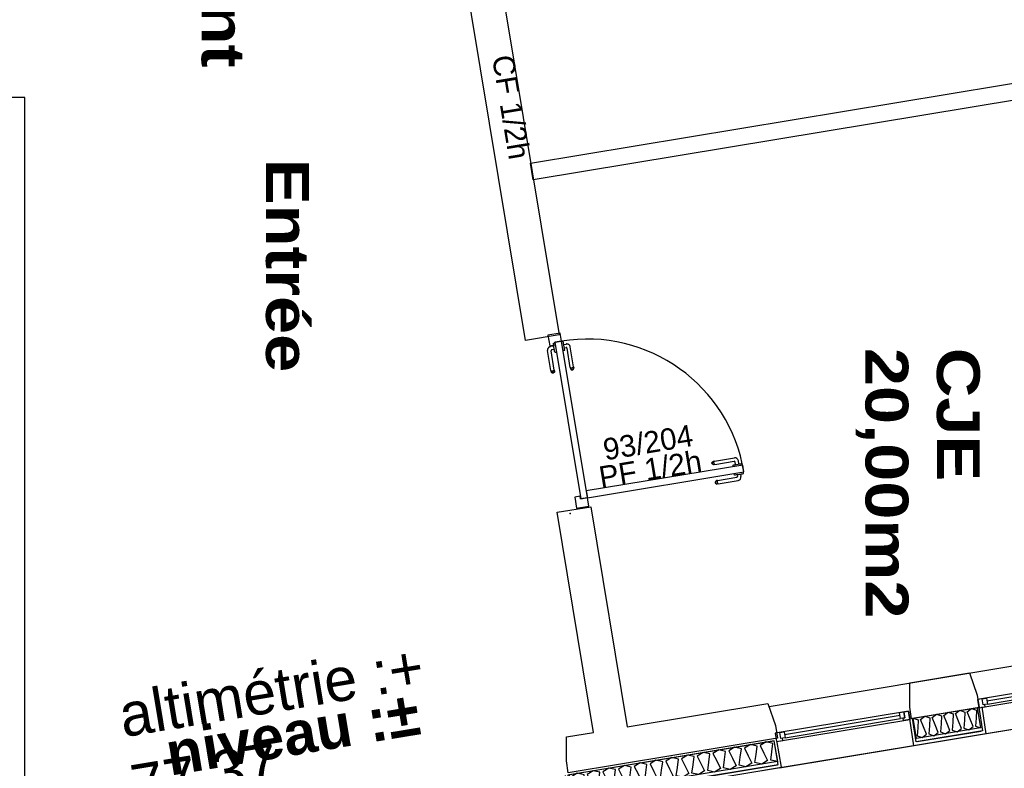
# Model space of a CAD drawing. Header units: millimetres. Extents: x -15 to 127, y -65 to 67.
# Tile 50 of 256: x 38.963 to 39.541, y -53.818 to -53.378. Entities that reach past the tile are written whole.
import ezdxf

# ---------------------------------------------------------------- set-up
doc = ezdxf.new("R2010")
doc.units = ezdxf.units.MM
doc.header["$MEASUREMENT"] = 0
doc.linetypes.add('PC_DASH_3', pattern=[0.055556, 0.027778, -0.027778])
doc.layers.add('Calque 5', color=7, linetype='Continuous')
doc.styles.get("Standard").update_dxf_attribs({"font": 'BKANT.TTF'})

# ---------------------------------------------------------------- blocks, each defined once
blk = doc.blocks.new('PD_26314')
at = {"layer": 'Calque 5', "color": 0}
for p, q in [((15.62277, -39.96445), (15.61998, -39.94867)), ((15.4984, -39.98507), (15.62277, -39.96445)), ((15.49562, -39.96934), (15.4984, -39.98507))]:
    blk.add_line(p, q, dxfattribs=at)
blk = doc.blocks.new('PD_26315')
at = {"layer": 'Calque 5', "color": 0}
for points in [[(15.6203, -39.96109), (15.50021, -39.98101), (15.49818, -39.96873), (15.61826, -39.94881), (15.6203, -39.96109)], [(15.6203, -39.96109), (15.61633, -39.96017), (15.61697, -39.95534), (15.61761, -39.9505), (15.61364, -39.94958), (15.61018, -39.95173), (15.61235, -39.9561), (15.61452, -39.96047), (15.61106, -39.96263), (15.60709, -39.96171), (15.60773, -39.95687), (15.60838, -39.95203), (15.60441, -39.95111), (15.60095, -39.95326), (15.60312, -39.95763), (15.60528, -39.96201), (15.60182, -39.96416), (15.59785, -39.96324), (15.5985, -39.9584), (15.59914, -39.95356), (15.59517, -39.95264), (15.59171, -39.95479), (15.59388, -39.95917), (15.59605, -39.96354), (15.59259, -39.96569), (15.58862, -39.96477), (15.58926, -39.95993), (15.5899, -39.95509), (15.58593, -39.95418), (15.58247, -39.95633), (15.58464, -39.9607), (15.58681, -39.96507), (15.58335, -39.96722), (15.57938, -39.9663), (15.58002, -39.96146), (15.58066, -39.95663), (15.57669, -39.95571), (15.57323, -39.95786), (15.5754, -39.96223), (15.57757, -39.9666), (15.57411, -39.96875), (15.57014, -39.96783), (15.57078, -39.963), (15.57143, -39.95816), (15.56746, -39.95724), (15.564, -39.95939), (15.56617, -39.96376), (15.56833, -39.96813), (15.56487, -39.97028), (15.56091, -39.96937), (15.56155, -39.96453), (15.56219, -39.95969), (15.55822, -39.95877), (15.55476, -39.96092), (15.55693, -39.96529), (15.5591, -39.96967), (15.55564, -39.97182), (15.55167, -39.9709), (15.55231, -39.96606), (15.55295, -39.96122), (15.54898, -39.9603), (15.54552, -39.96245), (15.54769, -39.96683), (15.54986, -39.9712), (15.5464, -39.97335), (15.54243, -39.97243), (15.54307, -39.96759), (15.54371, -39.96275), (15.53974, -39.96183), (15.53628, -39.96399), (15.53845, -39.96836), (15.54062, -39.97273), (15.53716, -39.97488), (15.53319, -39.97396), (15.53383, -39.96912), (15.53448, -39.96429), (15.53051, -39.96337), (15.52705, -39.96552), (15.52922, -39.96989), (15.53138, -39.97426), (15.52792, -39.97641), (15.52396, -39.97549), (15.5246, -39.97065), (15.52524, -39.96582), (15.52127, -39.9649), (15.51781, -39.96705), (15.51998, -39.97142), (15.52215, -39.97579), (15.51869, -39.97794), (15.51472, -39.97702), (15.51536, -39.97219), (15.516, -39.96735), (15.51203, -39.96643), (15.50857, -39.96858), (15.51074, -39.97295), (15.51291, -39.97732), (15.50945, -39.97947), (15.50548, -39.97856), (15.50612, -39.97372), (15.50676, -39.96888), (15.50279, -39.96796), (15.49933, -39.97011), (15.5015, -39.97448), (15.50367, -39.97886), (15.50021, -39.98101)]]:
    blk.add_lwpolyline(points, dxfattribs=at)
blk = doc.blocks.new('PD_26313')
at = {"layer": 'Calque 5', "color": 0}
blk.add_line((15.50051, -39.98282), (15.6203, -39.96296), dxfattribs=at)
blk.add_lwpolyline([(15.61829, -39.94897), (15.49732, -39.96903), (15.49975, -39.98282), (15.62072, -39.96276), (15.61829, -39.94897)], dxfattribs=at)
at = {"layer": 'Calque 5'}
for name in ['PD_26314', 'PD_26315']:
    blk.add_blockref(name, (0, 0), dxfattribs=at)
blk = doc.blocks.new('PD_26518')
at = {"layer": 'Calque 5', "color": 0}
for p, q in [((15.6923, -39.93407), (15.62448, -39.94532)), ((15.62478, -39.94709), (15.69259, -39.93584))]:
    blk.add_line(p, q, dxfattribs=at)
for points in [[(15.61978, -39.94928), (15.69803, -39.9363), (15.69722, -39.93144), (15.61897, -39.94441), (15.61978, -39.94928)], [(15.692, -39.9323), (15.69446, -39.9319), (15.69505, -39.93544), (15.69259, -39.93584), (15.692, -39.9323)], [(15.69722, -39.93144), (15.69803, -39.9363), (15.69435, -39.93692), (15.69413, -39.93559), (15.69505, -39.93544), (15.69446, -39.9319), (15.69722, -39.93144)], [(15.61897, -39.94441), (15.61978, -39.94928), (15.62346, -39.94867), (15.62324, -39.94734), (15.62232, -39.9475), (15.62173, -39.94396), (15.61897, -39.94441)], [(15.62173, -39.94396), (15.62419, -39.94355), (15.62478, -39.94709), (15.62232, -39.9475), (15.62173, -39.94396)]]:
    blk.add_lwpolyline(points, dxfattribs=at)
blk.add_point((15.69803, -39.9363), dxfattribs=at)
blk = doc.blocks.new('PD_26600')
at = {"layer": 'Calque 5', "color": 0}
for p, q in [((15.8119, -39.91423), (15.74333, -39.92559)), ((15.74363, -39.92736), (15.81219, -39.916))]:
    blk.add_line(p, q, dxfattribs=at)
for points in [[(15.73863, -39.92956), (15.81763, -39.91646), (15.81683, -39.91159), (15.73782, -39.92469), (15.73863, -39.92956)], [(15.8116, -39.91246), (15.81406, -39.91205), (15.81465, -39.91559), (15.81219, -39.916), (15.8116, -39.91246)], [(15.81683, -39.91159), (15.81763, -39.91646), (15.81395, -39.91707), (15.81373, -39.91574), (15.81465, -39.91559), (15.81406, -39.91205), (15.81683, -39.91159)], [(15.73782, -39.92469), (15.73863, -39.92956), (15.74231, -39.92895), (15.74209, -39.92762), (15.74117, -39.92777), (15.74058, -39.92423), (15.73782, -39.92469)], [(15.74058, -39.92423), (15.74304, -39.92383), (15.74363, -39.92736), (15.74117, -39.92777), (15.74058, -39.92423)]]:
    blk.add_lwpolyline(points, dxfattribs=at)
blk.add_point((15.81763, -39.91646), dxfattribs=at)
blk = doc.blocks.new('PD_26603')
at = {"layer": 'Calque 5', "color": 0}
for p, q in [((15.74021, -39.92898), (15.74266, -39.94477)), ((15.70041, -39.95178), (15.69795, -39.93594)), ((15.74266, -39.94477), (15.70041, -39.95178))]:
    blk.add_line(p, q, dxfattribs=at)
blk = doc.blocks.new('PD_26604')
at = {"layer": 'Calque 5', "color": 0}
for points in [[(15.69993, -39.93551), (15.73761, -39.92926), (15.73961, -39.94136), (15.70193, -39.9476), (15.69993, -39.93551)], [(15.69993, -39.93551), (15.70294, -39.93656), (15.70264, -39.94127), (15.70234, -39.94598), (15.70536, -39.94704), (15.70787, -39.94507), (15.70607, -39.9407), (15.70426, -39.93634), (15.70678, -39.93437), (15.70979, -39.93543), (15.70949, -39.94014), (15.70919, -39.94485), (15.71221, -39.9459), (15.71472, -39.94393), (15.71292, -39.93957), (15.71111, -39.93521), (15.71363, -39.93324), (15.71664, -39.93429), (15.71634, -39.939), (15.71604, -39.94371), (15.71906, -39.94476), (15.72157, -39.94279), (15.71977, -39.93843), (15.71796, -39.93407), (15.72048, -39.9321), (15.7235, -39.93315), (15.7232, -39.93786), (15.72289, -39.94257), (15.72591, -39.94363), (15.72843, -39.94166), (15.72662, -39.9373), (15.72482, -39.93294), (15.72733, -39.93096), (15.73035, -39.93202), (15.73005, -39.93673), (15.72975, -39.94144), (15.73276, -39.94249), (15.73528, -39.94052), (15.73347, -39.93616), (15.73167, -39.9318), (15.73418, -39.92983), (15.7372, -39.93088), (15.7369, -39.93559), (15.7366, -39.9403), (15.73961, -39.94136)]]:
    blk.add_lwpolyline(points, dxfattribs=at)
blk = doc.blocks.new('PD_26602')
at = {"layer": 'Calque 5', "color": 0}
blk.add_line((15.73994, -39.94333), (15.70226, -39.94958), dxfattribs=at)
blk.add_lwpolyline([(15.69965, -39.93569), (15.73851, -39.92924), (15.74066, -39.94308), (15.7018, -39.94952), (15.69965, -39.93569)], dxfattribs=at)
at = {"layer": 'Calque 5'}
for name in ['PD_26603', 'PD_26604']:
    blk.add_blockref(name, (0, 0), dxfattribs=at)
blk = doc.blocks.new('PD_26601')
at = {"layer": 'Calque 5', "color": 0}
blk.add_lwpolyline([(15.73867, -39.92939), (15.69908, -39.93595), (15.69794, -39.92915), (15.69794, -39.91485), (15.73301, -39.90904), (15.73749, -39.92218), (15.73867, -39.92939)], dxfattribs=at)
at = {"layer": 'Calque 5'}
blk.add_blockref('PD_26602', (0, 0), dxfattribs=at)
blk = doc.blocks.new('PD_26900')
at = {"layer": 'Calque 5', "color": 0}
for p, q in [((15.59486, -39.79188), (15.59486, -39.79187)), ((15.59502, -39.79285), (15.59486, -39.79188)), ((15.59723, -39.7925), (15.59815, -39.79234)), ((15.59815, -39.79234), (15.59902, -39.7922)), ((15.59866, -39.79226), (15.59891, -39.79376)), ((15.59902, -39.7922), (15.59973, -39.79208)), ((15.59973, -39.79208), (15.6002, -39.792)), ((15.60019, -39.791), (15.60019, -39.79099)), ((15.60035, -39.79197), (15.60019, -39.791)), ((15.6002, -39.792), (15.60036, -39.79198)), ((15.60036, -39.79198), (15.60035, -39.79197)), ((15.58373, -39.79696), (15.58372, -39.79731)), ((15.58372, -39.79731), (15.58384, -39.79763)), ((15.58385, -39.79663), (15.58373, -39.79696)), ((15.58384, -39.79763), (15.58406, -39.7979)), ((15.58408, -39.79637), (15.58385, -39.79663)), ((15.58413, -39.79659), (15.58402, -39.79691)), ((15.58402, -39.79691), (15.58402, -39.79726)), ((15.58402, -39.79726), (15.58413, -39.79758)), ((15.58406, -39.7979), (15.58436, -39.79808)), ((15.58438, -39.7962), (15.58408, -39.79637)), ((15.58432, -39.79633), (15.58413, -39.79659)), ((15.58413, -39.79758), (15.58434, -39.79786)), ((15.58434, -39.79786), (15.58461, -39.79804)), ((15.58436, -39.79808), (15.5847, -39.79814)), ((15.58459, -39.79616), (15.58438, -39.7962)), ((15.5852, -39.79606), (15.58459, -39.79616)), ((15.58492, -39.79811), (15.5847, -39.79814)), ((15.58495, -39.79645), (15.58492, -39.79676)), ((15.58492, -39.79676), (15.58494, -39.7971)), ((15.58552, -39.79801), (15.58492, -39.79811)), ((15.58494, -39.7971), (15.58503, -39.79744)), ((15.58505, -39.79621), (15.58495, -39.79645)), ((15.58503, -39.79744), (15.58517, -39.79772)), ((15.58517, -39.79772), (15.58534, -39.79792)), ((15.5852, -39.79606), (15.59648, -39.79419)), ((15.58552, -39.79801), (15.59726, -39.79606)), ((15.59502, -39.79286), (15.59518, -39.79283)), ((15.59502, -39.79286), (15.59502, -39.79285)), ((15.59518, -39.79283), (15.59565, -39.79276)), ((15.59565, -39.79276), (15.59636, -39.79264)), ((15.59636, -39.79264), (15.59723, -39.7925)), ((15.59672, -39.79258), (15.59689, -39.79362))]:
    blk.add_line(p, q, dxfattribs=at)
for centre, radius in [((15.59639, -39.7937), 0.000501), ((15.59693, -39.79408), 0.002)]:
    blk.add_arc(centre, radius, 279.41528, 9.41528, dxfattribs=at)
blk = doc.blocks.new('PD_26901')
at = {"layer": 'Calque 5', "color": 0}
for p, q in [((15.58184, -39.78597), (15.58185, -39.78562)), ((15.58196, -39.7863), (15.58184, -39.78597)), ((15.58185, -39.78562), (15.58197, -39.78529)), ((15.58218, -39.78656), (15.58196, -39.7863)), ((15.58197, -39.78529), (15.5822, -39.78503)), ((15.58214, -39.78557), (15.58225, -39.78525)), ((15.58214, -39.78592), (15.58214, -39.78557)), ((15.58225, -39.78625), (15.58214, -39.78592)), ((15.58248, -39.78674), (15.58218, -39.78656)), ((15.5822, -39.78503), (15.5825, -39.78486)), ((15.58225, -39.78525), (15.58244, -39.78499)), ((15.58246, -39.78652), (15.58225, -39.78625)), ((15.58273, -39.7867), (15.58246, -39.78652)), ((15.58271, -39.78482), (15.5825, -39.78486)), ((15.58332, -39.78472), (15.58271, -39.78482)), ((15.58304, -39.78542), (15.58307, -39.78511)), ((15.58306, -39.78577), (15.58304, -39.78542)), ((15.58315, -39.7861), (15.58306, -39.78577)), ((15.58307, -39.78511), (15.58317, -39.78487)), ((15.58329, -39.78638), (15.58315, -39.7861)), ((15.58346, -39.78658), (15.58329, -39.78638)), ((15.58332, -39.78472), (15.59506, -39.78278)), ((15.58364, -39.78667), (15.59492, -39.7848)), ((15.59575, -39.78675), (15.59549, -39.78521)), ((15.59626, -39.78667), (15.59719, -39.78651)), ((15.59719, -39.78651), (15.59806, -39.78637)), ((15.5977, -39.78643), (15.59736, -39.78442)), ((15.59806, -39.78637), (15.59877, -39.78625)), ((15.59877, -39.78625), (15.59923, -39.78617)), ((15.59923, -39.78617), (15.59939, -39.78615)), ((15.59939, -39.78615), (15.59939, -39.78616)), ((15.59939, -39.78616), (15.59955, -39.78713)), ((15.58282, -39.78681), (15.58248, -39.78674)), ((15.58304, -39.78677), (15.58282, -39.78681)), ((15.58364, -39.78667), (15.58304, -39.78677)), ((15.59406, -39.78703), (15.59422, -39.78701)), ((15.59406, -39.78703), (15.59406, -39.78704)), ((15.59406, -39.78704), (15.59422, -39.78801)), ((15.59422, -39.78701), (15.59468, -39.78693)), ((15.59422, -39.78801), (15.59422, -39.78802)), ((15.59468, -39.78693), (15.59539, -39.78681)), ((15.59539, -39.78681), (15.59626, -39.78667)), ((15.59955, -39.78713), (15.59955, -39.78714))]:
    blk.add_line(p, q, dxfattribs=at)
for centre, radius in [((15.595, -39.78529), 0.000501), ((15.59539, -39.78475), 0.002)]:
    blk.add_arc(centre, radius, 9.41528, 99.41528, dxfattribs=at)
blk = doc.blocks.new('PD_26899')
at = {"layer": 'Calque 5'}
for name in ['PD_26901', 'PD_26900']:
    blk.add_blockref(name, (0, 0), dxfattribs=at)
blk = doc.blocks.new('PD_26904')
at = {"layer": 'Calque 5', "color": 0, "linetype": 'PC_DASH_3'}
for p, q in [((15.49359, -39.71466), (15.49358, -39.71466)), ((15.49456, -39.7145), (15.49359, -39.71466)), ((15.49457, -39.71449), (15.49456, -39.7145)), ((15.4946, -39.71465), (15.49457, -39.71449)), ((15.49467, -39.71512), (15.4946, -39.71465)), ((15.49479, -39.71583), (15.49467, -39.71512)), ((15.49493, -39.7167), (15.49479, -39.71583)), ((15.49485, -39.71619), (15.49635, -39.71594)), ((15.49509, -39.71762), (15.49493, -39.7167)), ((15.49448, -39.71999), (15.49447, -39.71999)), ((15.49544, -39.71983), (15.49448, -39.71999)), ((15.49523, -39.71849), (15.49509, -39.71762)), ((15.49517, -39.71813), (15.49621, -39.71796)), ((15.49535, -39.7192), (15.49523, -39.71849)), ((15.49543, -39.71967), (15.49535, -39.7192)), ((15.49545, -39.71983), (15.49543, -39.71967)), ((15.49545, -39.71983), (15.49544, -39.71983)), ((15.49865, -39.72965), (15.49678, -39.71837)), ((15.5006, -39.72933), (15.49865, -39.71759)), ((15.49865, -39.72965), (15.49875, -39.73026)), ((15.49875, -39.73026), (15.49879, -39.73047)), ((15.49879, -39.73047), (15.49896, -39.73077)), ((15.4988, -39.7298), (15.49904, -39.7299)), ((15.49892, -39.73053), (15.49918, -39.73072)), ((15.49896, -39.73077), (15.49922, -39.731)), ((15.49904, -39.7299), (15.49935, -39.72993)), ((15.49918, -39.73072), (15.4995, -39.73083)), ((15.49922, -39.731), (15.49955, -39.73112)), ((15.49935, -39.72993), (15.4997, -39.72991)), ((15.4995, -39.73083), (15.49985, -39.73083)), ((15.49955, -39.73112), (15.4999, -39.73113)), ((15.4997, -39.72991), (15.50003, -39.72982)), ((15.49985, -39.73083), (15.50018, -39.73072)), ((15.4999, -39.73113), (15.50023, -39.73101)), ((15.50003, -39.72982), (15.50031, -39.72968)), ((15.50018, -39.73072), (15.50045, -39.73051)), ((15.50023, -39.73101), (15.50049, -39.73079)), ((15.50031, -39.72968), (15.50051, -39.72951)), ((15.50045, -39.73051), (15.50063, -39.73024)), ((15.50049, -39.73079), (15.50067, -39.73049)), ((15.5006, -39.72933), (15.5007, -39.72993)), ((15.50067, -39.73049), (15.50074, -39.73015)), ((15.5007, -39.72993), (15.50074, -39.73015))]:
    blk.add_line(p, q, dxfattribs=at)
for centre, radius in [((15.49668, -39.71792), 0.002), ((15.49629, -39.71846), 0.000501)]:
    blk.add_arc(centre, radius, 9.41528, 99.41528, dxfattribs=at)
blk = doc.blocks.new('PD_26905')
at = {"layer": 'Calque 5', "color": 0, "linetype": 'PC_DASH_3'}
for p, q in [((15.48902, -39.71715), (15.48702, -39.71749)), ((15.48877, -39.71562), (15.48874, -39.71546)), ((15.48874, -39.71546), (15.48875, -39.71546)), ((15.48875, -39.71546), (15.48972, -39.7153)), ((15.48884, -39.71608), (15.48877, -39.71562)), ((15.48896, -39.71679), (15.48884, -39.71608)), ((15.48911, -39.71766), (15.48896, -39.71679)), ((15.48972, -39.7153), (15.48973, -39.7153)), ((15.48732, -39.73153), (15.48537, -39.71979)), ((15.48926, -39.73121), (15.48739, -39.71993)), ((15.48934, -39.7191), (15.4878, -39.71936)), ((15.48926, -39.71859), (15.48911, -39.71766)), ((15.4894, -39.71946), (15.48926, -39.71859)), ((15.48952, -39.72017), (15.4894, -39.71946)), ((15.4896, -39.72063), (15.48952, -39.72017)), ((15.48962, -39.72079), (15.4896, -39.72063)), ((15.48962, -39.72079), (15.48963, -39.72079)), ((15.48963, -39.72079), (15.4906, -39.72063)), ((15.4906, -39.72063), (15.49061, -39.72063)), ((15.48732, -39.73153), (15.48742, -39.73214)), ((15.48742, -39.73214), (15.48745, -39.73235)), ((15.48762, -39.73266), (15.48745, -39.73235)), ((15.4877, -39.73178), (15.48746, -39.73168)), ((15.48784, -39.7326), (15.48758, -39.73241)), ((15.48789, -39.73288), (15.48762, -39.73266)), ((15.48802, -39.73181), (15.4877, -39.73178)), ((15.48816, -39.73271), (15.48784, -39.7326)), ((15.48821, -39.733), (15.48789, -39.73288)), ((15.48836, -39.73179), (15.48802, -39.73181)), ((15.48851, -39.73271), (15.48816, -39.73271)), ((15.48856, -39.73301), (15.48821, -39.733)), ((15.48869, -39.7317), (15.48836, -39.73179)), ((15.48884, -39.7326), (15.48851, -39.73271)), ((15.48889, -39.73289), (15.48856, -39.73301)), ((15.48897, -39.73156), (15.48869, -39.7317)), ((15.48911, -39.73239), (15.48884, -39.7326)), ((15.48916, -39.73267), (15.48889, -39.73289)), ((15.48917, -39.73139), (15.48897, -39.73156)), ((15.48929, -39.73212), (15.48911, -39.73239)), ((15.48933, -39.73237), (15.48916, -39.73267)), ((15.48926, -39.73121), (15.48936, -39.73181)), ((15.4894, -39.73203), (15.48933, -39.73237)), ((15.48936, -39.73181), (15.4894, -39.73203))]:
    blk.add_line(p, q, dxfattribs=at)
for centre, radius in [((15.48734, -39.71946), 0.002), ((15.48789, -39.71985), 0.000501)]:
    blk.add_arc(centre, radius, 99.41528, 189.41528, dxfattribs=at)
blk = doc.blocks.new('PD_26903')
at = {"layer": 'Calque 5'}
for name in ['PD_26905', 'PD_26904']:
    blk.add_blockref(name, (0, 0), dxfattribs=at)
blk = doc.blocks.new('PD_26902')
at = {"layer": 'Calque 5', "color": 0, "linetype": 'PC_DASH_3'}
blk.add_lwpolyline([(15.49351, -39.71426), (15.48956, -39.71492), (15.5048, -39.80679), (15.50875, -39.80614), (15.49351, -39.71426)], dxfattribs=at)
at = {"layer": 'Calque 5'}
blk.add_blockref('PD_26903', (0, 0), dxfattribs=at)
blk = doc.blocks.new('PD_26898')
at = {"layer": 'Calque 5', "color": 0}
for points in [[(15.48557, -39.71067), (15.48663, -39.71703), (15.48979, -39.71651), (15.48953, -39.71494), (15.49348, -39.71428), (15.49268, -39.70949), (15.48557, -39.71067)], [(15.60059, -39.79092), (15.59993, -39.78697), (15.50806, -39.8022), (15.50871, -39.80616), (15.60059, -39.79092)], [(15.50476, -39.80681), (15.5045, -39.80524), (15.50134, -39.80577), (15.50242, -39.81227), (15.50953, -39.8111), (15.50871, -39.80616), (15.50476, -39.80681)]]:
    blk.add_lwpolyline(points, dxfattribs=at)
blk.add_arc((15.50871, -39.80616), 0.09313, 9.41528, 99.41528, dxfattribs=at)
at = {"layer": 'Calque 5'}
for name in ['PD_26902', 'PD_26899']:
    blk.add_blockref(name, (0, 0), dxfattribs=at)
blk = doc.blocks.new('PD_27657')
at = {"layer": 'Calque 5', "color": 0}
for p, q in [((15.62277, -39.96445), (15.61998, -39.94867)), ((15.4984, -39.98507), (15.62277, -39.96445)), ((15.49562, -39.96934), (15.4984, -39.98507))]:
    blk.add_line(p, q, dxfattribs=at)
blk = doc.blocks.new('PD_27658')
at = {"layer": 'Calque 5', "color": 0}
for points in [[(15.6203, -39.96109), (15.50021, -39.98101), (15.49818, -39.96873), (15.61826, -39.94881), (15.6203, -39.96109)], [(15.6203, -39.96109), (15.61633, -39.96017), (15.61697, -39.95534), (15.61761, -39.9505), (15.61364, -39.94958), (15.61018, -39.95173), (15.61235, -39.9561), (15.61452, -39.96047), (15.61106, -39.96263), (15.60709, -39.96171), (15.60773, -39.95687), (15.60838, -39.95203), (15.60441, -39.95111), (15.60095, -39.95326), (15.60312, -39.95763), (15.60528, -39.96201), (15.60182, -39.96416), (15.59785, -39.96324), (15.5985, -39.9584), (15.59914, -39.95356), (15.59517, -39.95264), (15.59171, -39.95479), (15.59388, -39.95917), (15.59605, -39.96354), (15.59259, -39.96569), (15.58862, -39.96477), (15.58926, -39.95993), (15.5899, -39.95509), (15.58593, -39.95418), (15.58247, -39.95633), (15.58464, -39.9607), (15.58681, -39.96507), (15.58335, -39.96722), (15.57938, -39.9663), (15.58002, -39.96146), (15.58066, -39.95663), (15.57669, -39.95571), (15.57323, -39.95786), (15.5754, -39.96223), (15.57757, -39.9666), (15.57411, -39.96875), (15.57014, -39.96783), (15.57078, -39.963), (15.57143, -39.95816), (15.56746, -39.95724), (15.564, -39.95939), (15.56617, -39.96376), (15.56833, -39.96813), (15.56487, -39.97028), (15.56091, -39.96937), (15.56155, -39.96453), (15.56219, -39.95969), (15.55822, -39.95877), (15.55476, -39.96092), (15.55693, -39.96529), (15.5591, -39.96967), (15.55564, -39.97182), (15.55167, -39.9709), (15.55231, -39.96606), (15.55295, -39.96122), (15.54898, -39.9603), (15.54552, -39.96245), (15.54769, -39.96683), (15.54986, -39.9712), (15.5464, -39.97335), (15.54243, -39.97243), (15.54307, -39.96759), (15.54371, -39.96275), (15.53974, -39.96183), (15.53628, -39.96399), (15.53845, -39.96836), (15.54062, -39.97273), (15.53716, -39.97488), (15.53319, -39.97396), (15.53383, -39.96912), (15.53448, -39.96429), (15.53051, -39.96337), (15.52705, -39.96552), (15.52922, -39.96989), (15.53138, -39.97426), (15.52792, -39.97641), (15.52396, -39.97549), (15.5246, -39.97065), (15.52524, -39.96582), (15.52127, -39.9649), (15.51781, -39.96705), (15.51998, -39.97142), (15.52215, -39.97579), (15.51869, -39.97794), (15.51472, -39.97702), (15.51536, -39.97219), (15.516, -39.96735), (15.51203, -39.96643), (15.50857, -39.96858), (15.51074, -39.97295), (15.51291, -39.97732), (15.50945, -39.97947), (15.50548, -39.97856), (15.50612, -39.97372), (15.50676, -39.96888), (15.50279, -39.96796), (15.49933, -39.97011), (15.5015, -39.97448), (15.50367, -39.97886), (15.50021, -39.98101)]]:
    blk.add_lwpolyline(points, dxfattribs=at)
blk = doc.blocks.new('PD_27656')
at = {"layer": 'Calque 5', "color": 0}
blk.add_line((15.50051, -39.98282), (15.6203, -39.96296), dxfattribs=at)
blk.add_lwpolyline([(15.61829, -39.94897), (15.49732, -39.96903), (15.49975, -39.98282), (15.62072, -39.96276), (15.61829, -39.94897)], dxfattribs=at)
at = {"layer": 'Calque 5'}
for name in ['PD_27657', 'PD_27658']:
    blk.add_blockref(name, (0, 0), dxfattribs=at)
blk = doc.blocks.new('PD_27861')
at = {"layer": 'Calque 5', "color": 0}
for p, q in [((15.6923, -39.93407), (15.62448, -39.94532)), ((15.62478, -39.94709), (15.69259, -39.93584))]:
    blk.add_line(p, q, dxfattribs=at)
for points in [[(15.61978, -39.94928), (15.69803, -39.9363), (15.69722, -39.93144), (15.61897, -39.94441), (15.61978, -39.94928)], [(15.692, -39.9323), (15.69446, -39.9319), (15.69505, -39.93544), (15.69259, -39.93584), (15.692, -39.9323)], [(15.69722, -39.93144), (15.69803, -39.9363), (15.69435, -39.93692), (15.69413, -39.93559), (15.69505, -39.93544), (15.69446, -39.9319), (15.69722, -39.93144)], [(15.61897, -39.94441), (15.61978, -39.94928), (15.62346, -39.94867), (15.62324, -39.94734), (15.62232, -39.9475), (15.62173, -39.94396), (15.61897, -39.94441)], [(15.62173, -39.94396), (15.62419, -39.94355), (15.62478, -39.94709), (15.62232, -39.9475), (15.62173, -39.94396)]]:
    blk.add_lwpolyline(points, dxfattribs=at)
blk.add_point((15.69803, -39.9363), dxfattribs=at)
blk = doc.blocks.new('PD_27943')
at = {"layer": 'Calque 5', "color": 0}
for p, q in [((15.8119, -39.91423), (15.74333, -39.92559)), ((15.74363, -39.92736), (15.81219, -39.916))]:
    blk.add_line(p, q, dxfattribs=at)
for points in [[(15.73863, -39.92956), (15.81763, -39.91646), (15.81683, -39.91159), (15.73782, -39.92469), (15.73863, -39.92956)], [(15.8116, -39.91246), (15.81406, -39.91205), (15.81465, -39.91559), (15.81219, -39.916), (15.8116, -39.91246)], [(15.81683, -39.91159), (15.81763, -39.91646), (15.81395, -39.91707), (15.81373, -39.91574), (15.81465, -39.91559), (15.81406, -39.91205), (15.81683, -39.91159)], [(15.73782, -39.92469), (15.73863, -39.92956), (15.74231, -39.92895), (15.74209, -39.92762), (15.74117, -39.92777), (15.74058, -39.92423), (15.73782, -39.92469)], [(15.74058, -39.92423), (15.74304, -39.92383), (15.74363, -39.92736), (15.74117, -39.92777), (15.74058, -39.92423)]]:
    blk.add_lwpolyline(points, dxfattribs=at)
blk.add_point((15.81763, -39.91646), dxfattribs=at)
blk = doc.blocks.new('PD_27946')
at = {"layer": 'Calque 5', "color": 0}
for p, q in [((15.74021, -39.92898), (15.74266, -39.94477)), ((15.70041, -39.95178), (15.69795, -39.93594)), ((15.74266, -39.94477), (15.70041, -39.95178))]:
    blk.add_line(p, q, dxfattribs=at)
blk = doc.blocks.new('PD_27947')
at = {"layer": 'Calque 5', "color": 0}
for points in [[(15.69993, -39.93551), (15.73761, -39.92926), (15.73961, -39.94136), (15.70193, -39.9476), (15.69993, -39.93551)], [(15.69993, -39.93551), (15.70294, -39.93656), (15.70264, -39.94127), (15.70234, -39.94598), (15.70536, -39.94704), (15.70787, -39.94507), (15.70607, -39.9407), (15.70426, -39.93634), (15.70678, -39.93437), (15.70979, -39.93543), (15.70949, -39.94014), (15.70919, -39.94485), (15.71221, -39.9459), (15.71472, -39.94393), (15.71292, -39.93957), (15.71111, -39.93521), (15.71363, -39.93324), (15.71664, -39.93429), (15.71634, -39.939), (15.71604, -39.94371), (15.71906, -39.94476), (15.72157, -39.94279), (15.71977, -39.93843), (15.71796, -39.93407), (15.72048, -39.9321), (15.7235, -39.93315), (15.7232, -39.93786), (15.72289, -39.94257), (15.72591, -39.94363), (15.72843, -39.94166), (15.72662, -39.9373), (15.72482, -39.93294), (15.72733, -39.93096), (15.73035, -39.93202), (15.73005, -39.93673), (15.72975, -39.94144), (15.73276, -39.94249), (15.73528, -39.94052), (15.73347, -39.93616), (15.73167, -39.9318), (15.73418, -39.92983), (15.7372, -39.93088), (15.7369, -39.93559), (15.7366, -39.9403), (15.73961, -39.94136)]]:
    blk.add_lwpolyline(points, dxfattribs=at)
blk = doc.blocks.new('PD_27945')
at = {"layer": 'Calque 5', "color": 0}
blk.add_line((15.73994, -39.94333), (15.70226, -39.94958), dxfattribs=at)
blk.add_lwpolyline([(15.69965, -39.93569), (15.73851, -39.92924), (15.74066, -39.94308), (15.7018, -39.94952), (15.69965, -39.93569)], dxfattribs=at)
at = {"layer": 'Calque 5'}
for name in ['PD_27946', 'PD_27947']:
    blk.add_blockref(name, (0, 0), dxfattribs=at)
blk = doc.blocks.new('PD_27944')
at = {"layer": 'Calque 5', "color": 0}
blk.add_lwpolyline([(15.73867, -39.92939), (15.69908, -39.93595), (15.69794, -39.92915), (15.69794, -39.91485), (15.73301, -39.90904), (15.73749, -39.92218), (15.73867, -39.92939)], dxfattribs=at)
at = {"layer": 'Calque 5'}
blk.add_blockref('PD_27945', (0, 0), dxfattribs=at)
blk = doc.blocks.new('PD_28243')
at = {"layer": 'Calque 5', "color": 0}
for p, q in [((15.59486, -39.79188), (15.59486, -39.79187)), ((15.59502, -39.79285), (15.59486, -39.79188)), ((15.59723, -39.7925), (15.59815, -39.79234)), ((15.59815, -39.79234), (15.59902, -39.7922)), ((15.59866, -39.79226), (15.59891, -39.79376)), ((15.59902, -39.7922), (15.59973, -39.79208)), ((15.59973, -39.79208), (15.6002, -39.792)), ((15.60019, -39.791), (15.60019, -39.79099)), ((15.60035, -39.79197), (15.60019, -39.791)), ((15.6002, -39.792), (15.60036, -39.79198)), ((15.60036, -39.79198), (15.60035, -39.79197)), ((15.58373, -39.79696), (15.58372, -39.79731)), ((15.58372, -39.79731), (15.58384, -39.79763)), ((15.58385, -39.79663), (15.58373, -39.79696)), ((15.58384, -39.79763), (15.58406, -39.7979)), ((15.58408, -39.79637), (15.58385, -39.79663)), ((15.58413, -39.79659), (15.58402, -39.79691)), ((15.58402, -39.79691), (15.58402, -39.79726)), ((15.58402, -39.79726), (15.58413, -39.79758)), ((15.58406, -39.7979), (15.58436, -39.79808)), ((15.58438, -39.7962), (15.58408, -39.79637)), ((15.58432, -39.79633), (15.58413, -39.79659)), ((15.58413, -39.79758), (15.58434, -39.79786)), ((15.58434, -39.79786), (15.58461, -39.79804)), ((15.58436, -39.79808), (15.5847, -39.79814)), ((15.58459, -39.79616), (15.58438, -39.7962)), ((15.5852, -39.79606), (15.58459, -39.79616)), ((15.58492, -39.79811), (15.5847, -39.79814)), ((15.58495, -39.79645), (15.58492, -39.79676)), ((15.58492, -39.79676), (15.58494, -39.7971)), ((15.58552, -39.79801), (15.58492, -39.79811)), ((15.58494, -39.7971), (15.58503, -39.79744)), ((15.58505, -39.79621), (15.58495, -39.79645)), ((15.58503, -39.79744), (15.58517, -39.79772)), ((15.58517, -39.79772), (15.58534, -39.79792)), ((15.5852, -39.79606), (15.59648, -39.79419)), ((15.58552, -39.79801), (15.59726, -39.79606)), ((15.59502, -39.79286), (15.59518, -39.79283)), ((15.59502, -39.79286), (15.59502, -39.79285)), ((15.59518, -39.79283), (15.59565, -39.79276)), ((15.59565, -39.79276), (15.59636, -39.79264)), ((15.59636, -39.79264), (15.59723, -39.7925)), ((15.59672, -39.79258), (15.59689, -39.79362))]:
    blk.add_line(p, q, dxfattribs=at)
for centre, radius in [((15.59639, -39.7937), 0.000501), ((15.59693, -39.79408), 0.002)]:
    blk.add_arc(centre, radius, 279.41528, 9.41528, dxfattribs=at)
blk = doc.blocks.new('PD_28244')
at = {"layer": 'Calque 5', "color": 0}
for p, q in [((15.58184, -39.78597), (15.58185, -39.78562)), ((15.58196, -39.7863), (15.58184, -39.78597)), ((15.58185, -39.78562), (15.58197, -39.78529)), ((15.58218, -39.78656), (15.58196, -39.7863)), ((15.58197, -39.78529), (15.5822, -39.78503)), ((15.58214, -39.78557), (15.58225, -39.78525)), ((15.58214, -39.78592), (15.58214, -39.78557)), ((15.58225, -39.78625), (15.58214, -39.78592)), ((15.58248, -39.78674), (15.58218, -39.78656)), ((15.5822, -39.78503), (15.5825, -39.78486)), ((15.58225, -39.78525), (15.58244, -39.78499)), ((15.58246, -39.78652), (15.58225, -39.78625)), ((15.58273, -39.7867), (15.58246, -39.78652)), ((15.58271, -39.78482), (15.5825, -39.78486)), ((15.58332, -39.78472), (15.58271, -39.78482)), ((15.58304, -39.78542), (15.58307, -39.78511)), ((15.58306, -39.78577), (15.58304, -39.78542)), ((15.58315, -39.7861), (15.58306, -39.78577)), ((15.58307, -39.78511), (15.58317, -39.78487)), ((15.58329, -39.78638), (15.58315, -39.7861)), ((15.58346, -39.78658), (15.58329, -39.78638)), ((15.58332, -39.78472), (15.59506, -39.78278)), ((15.58364, -39.78667), (15.59492, -39.7848)), ((15.59575, -39.78675), (15.59549, -39.78521)), ((15.59626, -39.78667), (15.59719, -39.78651)), ((15.59719, -39.78651), (15.59806, -39.78637)), ((15.5977, -39.78643), (15.59736, -39.78442)), ((15.59806, -39.78637), (15.59877, -39.78625)), ((15.59877, -39.78625), (15.59923, -39.78617)), ((15.59923, -39.78617), (15.59939, -39.78615)), ((15.59939, -39.78615), (15.59939, -39.78616)), ((15.59939, -39.78616), (15.59955, -39.78713)), ((15.58282, -39.78681), (15.58248, -39.78674)), ((15.58304, -39.78677), (15.58282, -39.78681)), ((15.58364, -39.78667), (15.58304, -39.78677)), ((15.59406, -39.78703), (15.59422, -39.78701)), ((15.59406, -39.78703), (15.59406, -39.78704)), ((15.59406, -39.78704), (15.59422, -39.78801)), ((15.59422, -39.78701), (15.59468, -39.78693)), ((15.59422, -39.78801), (15.59422, -39.78802)), ((15.59468, -39.78693), (15.59539, -39.78681)), ((15.59539, -39.78681), (15.59626, -39.78667)), ((15.59955, -39.78713), (15.59955, -39.78714))]:
    blk.add_line(p, q, dxfattribs=at)
for centre, radius in [((15.595, -39.78529), 0.000501), ((15.59539, -39.78475), 0.002)]:
    blk.add_arc(centre, radius, 9.41528, 99.41528, dxfattribs=at)
blk = doc.blocks.new('PD_28242')
at = {"layer": 'Calque 5'}
for name in ['PD_28244', 'PD_28243']:
    blk.add_blockref(name, (0, 0), dxfattribs=at)
blk = doc.blocks.new('PD_28247')
at = {"layer": 'Calque 5', "color": 0, "linetype": 'PC_DASH_3'}
for p, q in [((15.49359, -39.71466), (15.49358, -39.71466)), ((15.49456, -39.7145), (15.49359, -39.71466)), ((15.49457, -39.71449), (15.49456, -39.7145)), ((15.4946, -39.71465), (15.49457, -39.71449)), ((15.49467, -39.71512), (15.4946, -39.71465)), ((15.49479, -39.71583), (15.49467, -39.71512)), ((15.49493, -39.7167), (15.49479, -39.71583)), ((15.49485, -39.71619), (15.49635, -39.71594)), ((15.49509, -39.71762), (15.49493, -39.7167)), ((15.49448, -39.71999), (15.49447, -39.71999)), ((15.49544, -39.71983), (15.49448, -39.71999)), ((15.49523, -39.71849), (15.49509, -39.71762)), ((15.49517, -39.71813), (15.49621, -39.71796)), ((15.49535, -39.7192), (15.49523, -39.71849)), ((15.49543, -39.71967), (15.49535, -39.7192)), ((15.49545, -39.71983), (15.49543, -39.71967)), ((15.49545, -39.71983), (15.49544, -39.71983)), ((15.49865, -39.72965), (15.49678, -39.71837)), ((15.5006, -39.72933), (15.49865, -39.71759)), ((15.49865, -39.72965), (15.49875, -39.73026)), ((15.49875, -39.73026), (15.49879, -39.73047)), ((15.49879, -39.73047), (15.49896, -39.73077)), ((15.4988, -39.7298), (15.49904, -39.7299)), ((15.49892, -39.73053), (15.49918, -39.73072)), ((15.49896, -39.73077), (15.49922, -39.731)), ((15.49904, -39.7299), (15.49935, -39.72993)), ((15.49918, -39.73072), (15.4995, -39.73083)), ((15.49922, -39.731), (15.49955, -39.73112)), ((15.49935, -39.72993), (15.4997, -39.72991)), ((15.4995, -39.73083), (15.49985, -39.73083)), ((15.49955, -39.73112), (15.4999, -39.73113)), ((15.4997, -39.72991), (15.50003, -39.72982)), ((15.49985, -39.73083), (15.50018, -39.73072)), ((15.4999, -39.73113), (15.50023, -39.73101)), ((15.50003, -39.72982), (15.50031, -39.72968)), ((15.50018, -39.73072), (15.50045, -39.73051)), ((15.50023, -39.73101), (15.50049, -39.73079)), ((15.50031, -39.72968), (15.50051, -39.72951)), ((15.50045, -39.73051), (15.50063, -39.73024)), ((15.50049, -39.73079), (15.50067, -39.73049)), ((15.5006, -39.72933), (15.5007, -39.72993)), ((15.50067, -39.73049), (15.50074, -39.73015)), ((15.5007, -39.72993), (15.50074, -39.73015))]:
    blk.add_line(p, q, dxfattribs=at)
for centre, radius in [((15.49668, -39.71792), 0.002), ((15.49629, -39.71846), 0.000501)]:
    blk.add_arc(centre, radius, 9.41528, 99.41528, dxfattribs=at)
blk = doc.blocks.new('PD_28248')
at = {"layer": 'Calque 5', "color": 0, "linetype": 'PC_DASH_3'}
for p, q in [((15.48902, -39.71715), (15.48702, -39.71749)), ((15.48877, -39.71562), (15.48874, -39.71546)), ((15.48874, -39.71546), (15.48875, -39.71546)), ((15.48875, -39.71546), (15.48972, -39.7153)), ((15.48884, -39.71608), (15.48877, -39.71562)), ((15.48896, -39.71679), (15.48884, -39.71608)), ((15.48911, -39.71766), (15.48896, -39.71679)), ((15.48972, -39.7153), (15.48973, -39.7153)), ((15.48732, -39.73153), (15.48537, -39.71979)), ((15.48926, -39.73121), (15.48739, -39.71993)), ((15.48934, -39.7191), (15.4878, -39.71936)), ((15.48926, -39.71859), (15.48911, -39.71766)), ((15.4894, -39.71946), (15.48926, -39.71859)), ((15.48952, -39.72017), (15.4894, -39.71946)), ((15.4896, -39.72063), (15.48952, -39.72017)), ((15.48962, -39.72079), (15.4896, -39.72063)), ((15.48962, -39.72079), (15.48963, -39.72079)), ((15.48963, -39.72079), (15.4906, -39.72063)), ((15.4906, -39.72063), (15.49061, -39.72063)), ((15.48732, -39.73153), (15.48742, -39.73214)), ((15.48742, -39.73214), (15.48745, -39.73235)), ((15.48762, -39.73266), (15.48745, -39.73235)), ((15.4877, -39.73178), (15.48746, -39.73168)), ((15.48784, -39.7326), (15.48758, -39.73241)), ((15.48789, -39.73288), (15.48762, -39.73266)), ((15.48802, -39.73181), (15.4877, -39.73178)), ((15.48816, -39.73271), (15.48784, -39.7326)), ((15.48821, -39.733), (15.48789, -39.73288)), ((15.48836, -39.73179), (15.48802, -39.73181)), ((15.48851, -39.73271), (15.48816, -39.73271)), ((15.48856, -39.73301), (15.48821, -39.733)), ((15.48869, -39.7317), (15.48836, -39.73179)), ((15.48884, -39.7326), (15.48851, -39.73271)), ((15.48889, -39.73289), (15.48856, -39.73301)), ((15.48897, -39.73156), (15.48869, -39.7317)), ((15.48911, -39.73239), (15.48884, -39.7326)), ((15.48916, -39.73267), (15.48889, -39.73289)), ((15.48917, -39.73139), (15.48897, -39.73156)), ((15.48929, -39.73212), (15.48911, -39.73239)), ((15.48933, -39.73237), (15.48916, -39.73267)), ((15.48926, -39.73121), (15.48936, -39.73181)), ((15.4894, -39.73203), (15.48933, -39.73237)), ((15.48936, -39.73181), (15.4894, -39.73203))]:
    blk.add_line(p, q, dxfattribs=at)
for centre, radius in [((15.48734, -39.71946), 0.002), ((15.48789, -39.71985), 0.000501)]:
    blk.add_arc(centre, radius, 99.41528, 189.41528, dxfattribs=at)
blk = doc.blocks.new('PD_28246')
at = {"layer": 'Calque 5'}
for name in ['PD_28248', 'PD_28247']:
    blk.add_blockref(name, (0, 0), dxfattribs=at)
blk = doc.blocks.new('PD_28245')
at = {"layer": 'Calque 5', "color": 0, "linetype": 'PC_DASH_3'}
blk.add_lwpolyline([(15.49351, -39.71426), (15.48956, -39.71492), (15.5048, -39.80679), (15.50875, -39.80614), (15.49351, -39.71426)], dxfattribs=at)
at = {"layer": 'Calque 5'}
blk.add_blockref('PD_28246', (0, 0), dxfattribs=at)
blk = doc.blocks.new('PD_28241')
at = {"layer": 'Calque 5', "color": 0}
for points in [[(15.48557, -39.71067), (15.48663, -39.71703), (15.48979, -39.71651), (15.48953, -39.71494), (15.49348, -39.71428), (15.49268, -39.70949), (15.48557, -39.71067)], [(15.60059, -39.79092), (15.59993, -39.78697), (15.50806, -39.8022), (15.50871, -39.80616), (15.60059, -39.79092)], [(15.50476, -39.80681), (15.5045, -39.80524), (15.50134, -39.80577), (15.50242, -39.81227), (15.50953, -39.8111), (15.50871, -39.80616), (15.50476, -39.80681)]]:
    blk.add_lwpolyline(points, dxfattribs=at)
blk.add_arc((15.50871, -39.80616), 0.09313, 9.41528, 99.41528, dxfattribs=at)
at = {"layer": 'Calque 5'}
for name in ['PD_28245', 'PD_28242']:
    blk.add_blockref(name, (0, 0), dxfattribs=at)

msp = doc.modelspace()

# ---------------------------------------------------------------- linework, layer by layer
at = {"layer": 'Calque 5', "color": 0}
for p, q in [((39.40257, -53.78124), (39.84078, -53.70858)), ((39.40257, -53.78124), (39.84078, -53.70858)), ((39.84429, -53.74527), (39.40859, -53.81752)), ((39.84429, -53.74527), (39.40859, -53.81752))]:
    msp.add_line(p, q, dxfattribs=at)
for points in [[(38.92731, -51.23285), (39.86138, -51.23285), (39.86138, -51.2381), (40.04504, -52.35058), (39.74068, -52.40306), (39.96633, -53.72544), (37.93027, -54.06129), (37.70462, -52.68118), (38.9378, -52.48177), (38.92731, -51.23285)], [(38.92731, -51.23285), (39.86138, -51.23285), (39.86138, -51.2381), (40.04504, -52.35058), (39.74068, -52.40306), (39.96633, -53.72544), (37.93027, -54.06129), (37.70462, -52.68118), (38.9378, -52.48177), (38.92731, -51.23285)], [(39.22252, -53.34295), (39.24225, -53.33968), (39.27931, -53.56317), (39.25958, -53.56644), (39.22252, -53.34295)], [(39.22252, -53.34295), (39.24225, -53.33968), (39.27931, -53.56317), (39.25958, -53.56644), (39.22252, -53.34295)], [(39.66358, -53.40596), (39.26413, -53.4722), (39.26249, -53.46233), (39.66195, -53.39609), (39.66358, -53.40596)], [(39.66358, -53.40596), (39.26413, -53.4722), (39.26249, -53.46233), (39.66195, -53.39609), (39.66358, -53.40596)], [(38.98898, -53.87077), (38.98775, -53.86324), (38.98319, -53.84987), (38.96571, -53.85244), (38.96571, -53.4238), (38.94571, -53.4238), (38.94571, -53.85576), (38.86482, -53.8695), (38.86482, -53.88322), (38.86615, -53.89114), (38.98898, -53.87077)], [(38.98898, -53.87077), (38.98775, -53.86324), (38.98319, -53.84987), (38.96571, -53.85244), (38.96571, -53.4238), (38.94571, -53.4238), (38.94571, -53.85576), (38.86482, -53.8695), (38.86482, -53.88322), (38.86615, -53.89114), (38.98898, -53.87077)], [(39.28353, -53.8133), (39.28353, -53.79917), (39.29954, -53.79651), (39.27811, -53.66728), (39.29784, -53.66401), (39.31927, -53.79324), (39.4019, -53.77954), (39.40633, -53.79253), (39.40753, -53.79989), (39.2847, -53.82026), (39.28353, -53.8133)], [(39.28353, -53.8133), (39.28353, -53.79917), (39.29954, -53.79651), (39.27811, -53.66728), (39.29784, -53.66401), (39.31927, -53.79324), (39.4019, -53.77954), (39.40633, -53.79253), (39.40753, -53.79989), (39.2847, -53.82026), (39.28353, -53.8133)]]:
    msp.add_lwpolyline(points, dxfattribs=at)
msp.add_point((39.28586, -53.66799), dxfattribs=at)
msp.add_point((39.28586, -53.66799), dxfattribs=at)

# ---------------------------------------------------------------- block references
at = {"layer": 'Calque 5'}
for name in ['PD_26898', 'PD_28241', 'PD_26601', 'PD_27944', 'PD_26600', 'PD_27943', 'PD_26518', 'PD_27861', 'PD_26313', 'PD_27656']:
    msp.add_blockref(name, (23.78716, -13.85257), dxfattribs=at)

# ---------------------------------------------------------------- texts
at = {"layer": 'Calque 5', "color": 0, "insert": (36.61989, -50.97679), "char_height": 0.0251722, "width": 0.2645833, "attachment_point": 1}
msp.add_mtext('{\\fArial Black|b0|i0|c0|p34;Local ménage\\H1.573X; \\H0.6359X;\\P5,45 m2\\H1.268X; }', dxfattribs=at)
msp.add_mtext('{\\fArial Black|b0|i0|c0|p34;Local ménage\\H1.573X; \\H0.6359X;\\P5,45 m2\\H1.268X; }', dxfattribs=at)
at = {"layer": 'Calque 5', "color": 0, "attachment_point": 1}
for s, insert, char_height, width, rotation in [('{\\fArial Black|b0|i0|c0|p34;Télévision\\P40,00m2\\H1.458X; }', (39.52424, -51.96438), 0.0251722, 0.1940278, 270.02778), ('{\\fArial Black|b0|i0|c0|p34;Télévision\\P40,00m2\\H1.458X; }', (39.52424, -51.96438), 0.0251722, 0.1940278, 270.02778), ('{\\fArial Black|b0|i0|c0|p34;dép™t\\P8,00m2\\H1.458X; }', (39.28993, -52.10714), 0.0125861, 0.0529167, 267.72444), ('{\\fArial Black|b0|i0|c0|p34;dép™t\\P8,00m2\\H1.458X; }', (39.28993, -52.10714), 0.0125861, 0.0529167, 267.72444), ('{\\fArial Black|b0|i0|c0|p34;Dégagement\\P38,60m2\\H1.458X; }', (39.09461, -53.16458), 0.0251722, 0.2469444, 270), ('{\\fArial Black|b0|i0|c0|p34;Dégagement\\P38,60m2\\H1.458X; }', (39.09461, -53.16458), 0.0251722, 0.2469444, 270), ('{\\fArial|b0|i0|c0|p34;\\W0.98;CF 1/2h}', (39.25237, -53.39791), 0.012678, 0.0705556, 279.41528), ('{\\fArial|b0|i0|c0|p34;\\W0.98;CF 1/2h}', (39.25237, -53.39791), 0.012678, 0.0705556, 279.41528), ('{\\fArial Black|b0|i0|c0|p34;Entrée}', (39.13239, -53.45981), 0.0251722, 0.1234722, 270), ('{\\fArial Black|b0|i0|c0|p34;Entrée}', (39.13239, -53.45981), 0.0251722, 0.1234722, 270), ('{\\fArial Black|b0|i0|c0|p34;CJE\\P20,00m2\\H1.342x; }', (39.52624, -53.57073), 0.0251722, 0.0705556, 270.02778), ('{\\fArial Black|b0|i0|c0|p34;CJE\\P20,00m2\\H1.342x; }', (39.52624, -53.57073), 0.0251722, 0.0705556, 270.02778), ('{\\fArial|b0|i0|c0|p34;\\W0.98;93/204}', (39.30424, -53.62437), 0.012678, 0.0529167, 9.41528), ('{\\fArial|b0|i0|c0|p34;\\W0.98;93/204}', (39.30424, -53.62437), 0.012678, 0.0529167, 9.41528), ('{\\fArial|b0|i0|c0|p34;\\W0.98;PF 1/2h}', (39.3018, -53.64062), 0.012678, 0.0705556, 9.41528), ('{\\fArial|b0|i0|c0|p34;\\W0.98;PF 1/2h}', (39.3018, -53.64062), 0.012678, 0.0705556, 9.41528), ('{\\fArial|b0|i0|c0|p34;\\W0.98;altimétrie :+ 77.37}', (39.01927, -53.77441), 0.0253559, 0.215175, 9.41528), ('{\\fArial|b0|i0|c0|p34;\\W0.98;altimétrie :+ 77.37}', (39.01927, -53.77441), 0.0253559, 0.215175, 9.41528), ('{\\fArial|b1|i0|c0|p34;\\W0.98;niveau :± 000}', (39.04671, -53.79697), 0.0253559, 0.1560263, 9.41528), ('{\\fArial|b1|i0|c0|p34;\\W0.98;niveau :± 000}', (39.04671, -53.79697), 0.0253559, 0.1560263, 9.41528)]:
    msp.add_mtext(s, dxfattribs=dict(at, insert=insert, char_height=char_height, width=width, rotation=rotation))

doc.saveas('drawing.dxf')
